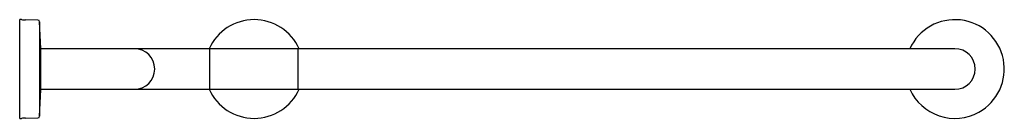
# Model space of a CAD drawing. Header units: millimetres. Extents: x 3302.582 to 3303.428, y 2352.819 to 2352.904.
import ezdxf

# ---------------------------------------------------------------- set-up
doc = ezdxf.new("R2010")
doc.units = ezdxf.units.MM
doc.layers.add('SANINDUSA', color=3, linetype='Continuous')

msp = doc.modelspace()

# ---------------------------------------------------------------- linework, layer by layer
at = {"layer": 'SANINDUSA'}
for p, q in [((3302.58337, 2352.90406), (3302.58187, 2352.90406)), ((3302.58187, 2352.81906), (3302.58187, 2352.90406)), ((3302.59747, 2352.90373), (3302.58695, 2352.90387)), ((3302.60017, 2352.87936), (3302.59894, 2352.90231)), ((3302.59894, 2352.90231), (3302.59894, 2352.82081)), ((3302.60017, 2352.87517), (3302.60017, 2352.87936)), ((3302.61542, 2352.87906), (3302.60017, 2352.87906)), ((3302.68042, 2352.87906), (3302.61542, 2352.87906)), ((3302.74542, 2352.87906), (3302.68042, 2352.87906)), ((3302.82142, 2352.87906), (3302.74542, 2352.87906)), ((3302.74542, 2352.86156), (3302.74542, 2352.87906)), ((3302.82292, 2352.87906), (3302.82142, 2352.87906)), ((3302.82142, 2352.85124), (3302.82142, 2352.87906)), ((3302.82142, 2352.86156), (3302.82142, 2352.87906)), ((3303.32092, 2352.87906), (3302.82292, 2352.87906)), ((3303.38592, 2352.87906), (3303.32092, 2352.87906)), ((3302.60017, 2352.84376), (3302.60017, 2352.87517)), ((3302.74542, 2352.84406), (3302.74542, 2352.86156)), ((3302.82142, 2352.84406), (3302.82142, 2352.86156)), ((3302.82142, 2352.84406), (3302.82142, 2352.85124)), ((3302.59894, 2352.82081), (3302.60017, 2352.84376)), ((3302.60017, 2352.84406), (3302.61542, 2352.84406)), ((3302.60052, 2352.84376), (3302.60052, 2352.84406)), ((3302.61542, 2352.84406), (3302.68042, 2352.84406)), ((3302.68042, 2352.84406), (3302.74542, 2352.84406)), ((3302.74542, 2352.84406), (3302.82142, 2352.84406)), ((3302.82142, 2352.84406), (3302.82292, 2352.84406)), ((3302.82292, 2352.84406), (3303.32092, 2352.84406)), ((3303.32092, 2352.84406), (3303.38592, 2352.84406)), ((3302.58187, 2352.81906), (3302.58337, 2352.81906)), ((3302.58695, 2352.81926), (3302.59747, 2352.81939))]:
    msp.add_line(p, q, dxfattribs=at)
for centre, radius, start, end in [((3302.58752, 2352.94742), 0.04355, 264.53243, 269.25222), ((3302.59745, 2352.90223), 0.0015, 3.05601, 89.25222), ((3302.78342, 2352.86156), 0.0425, 24.31574, 155.68426), ((3303.38592, 2352.86156), 0.0425, 298.92747, 155.68426), ((3302.68042, 2352.86156), 0.0175, 270, 90), ((3303.38592, 2352.86156), 0.0175, 270, 90), ((3302.78342, 2352.86156), 0.0425, 204.31574, 335.68426), ((3303.38592, 2352.86156), 0.0425, 204.31574, 298.92747), ((3302.58752, 2352.77571), 0.04355, 90.74778, 95.46757), ((3302.59745, 2352.82089), 0.0015, 270.74778, 356.94399)]:
    msp.add_arc(centre, radius, start, end, dxfattribs=at)

doc.saveas('drawing.dxf')
